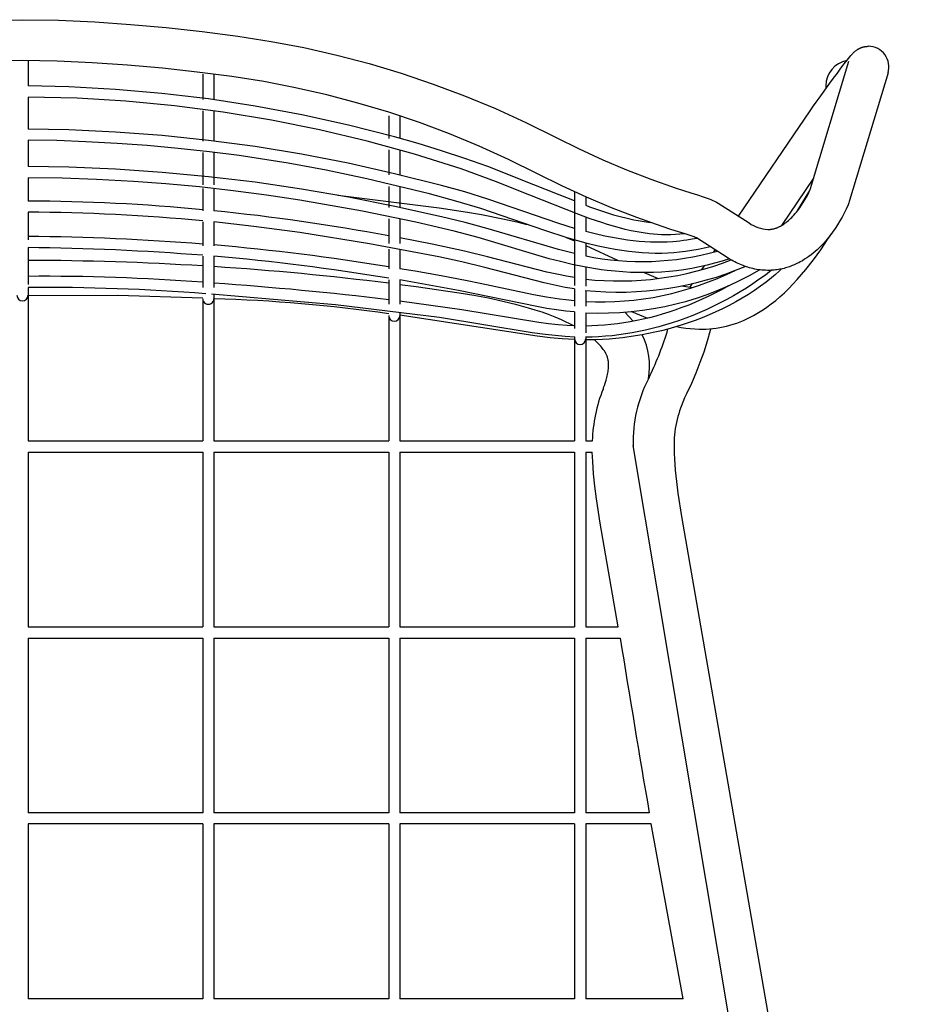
# Model space of a CAD drawing. Header units: centimetres. Extents: x 10400 to 15023, y -8038 to -5428.
# Tile 4 of 20: x 10632 to 10874, y -7524 to -7260. Entities that reach past the tile are written whole.
import ezdxf

# ---------------------------------------------------------------- set-up
doc = ezdxf.new("R2010")
doc.units = ezdxf.units.CM
doc.layers.add('CC-DIMENSION', color=251, linetype='Continuous')
doc.layers.add('Livello 1', color=250, linetype='Continuous')
doc.styles.add('Cassina', font='arial.ttf')
doc.dimstyles.new('ABACO custom interiors_ass', dxfattribs={"dimtxt": 3, "dimasz": 1, "dimexe": 1, "dimexo": 2, "dimgap": 0.5, "dimtad": 0, "dimdec": 1, "dimlfac": 0.1, "dimzin": 0, "dimdsep": 46, "dimtxsty": 'Cassina', "dimblk": 'NONE', "dimcen": 1, "dimclrd": 256, "dimclre": 256, "dimclrt": 7, "dimadec": 0, "dimazin": 0, "dimtfac": 1, "dimtdec": 1, "dimtofl": 0, "dimtmove": 1, "dimatfit": 2, "dimldrblk": 'OBLIQUE', "dimfxl": 1, "dimfxlon": 1, "dimtolj": 1, "dimtzin": 0, "dimarcsym": 1})

# ---------------------------------------------------------------- blocks, each defined once
blk = doc.blocks.new('*D116')
at = {"layer": 'CC-DIMENSION', "lineweight": -2, "transparency": 16777216}
for p, q in [((11050.31, -7259.64), (11090.31, -7259.64)), ((11070.31, -7259.64), (11070.31, -7374.8)), ((11070.31, -7740.54), (11070.31, -7625.38)), ((11050.31, -7740.54), (11090.31, -7740.54))]:
    blk.add_line(p, q, dxfattribs=at)
at = {"layer": 'Defpoints', "color": 0, "transparency": 16777216}
for p in [(10637.81, -7259.64), (11070.31, -7259.64), (10632.95, -7740.54)]:
    blk.add_point(p, dxfattribs=at)
at = {"layer": 'CC-DIMENSION', "color": 7, "transparency": 16777216, "char_height": 60, "attachment_point": 5, "rotation": 90, "style": 'Cassina'}
for s, insert in [("\\A1;[18.9'']", (11118.76, -7500.09)), ('\\A1;48.1', (11029.68, -7500.09))]:
    blk.add_mtext(s, dxfattribs=dict(at, insert=insert))
blk = doc.blocks.new('_None')
blk = doc.blocks.new('_Oblique')
at = {"color": 0, "linetype": 'ByBlock', "lineweight": -2}
blk.add_line((-0.5, -0.5), (0.5, 0.5), dxfattribs=at)
blk = doc.blocks.new('*D117')
at = {"layer": 'CC-DIMENSION', "lineweight": -2, "transparency": 16777216}
for p, q in [((10399.89, -7925.85), (10399.89, -7965.85)), ((10866.01, -7925.85), (10866.01, -7965.85)), ((10399.89, -7945.85), (10507.66, -7945.85)), ((10866.01, -7945.85), (10758.24, -7945.85))]:
    blk.add_line(p, q, dxfattribs=at)
at = {"layer": 'Defpoints', "color": 0, "transparency": 16777216}
for p in [(10399.89, -7272.42), (10866.01, -7272.32), (10866.01, -7945.85)]:
    blk.add_point(p, dxfattribs=at)
at = {"layer": 'CC-DIMENSION', "color": 7, "transparency": 16777216, "char_height": 60, "attachment_point": 5, "style": 'Cassina'}
for s, insert in [('\\A1;46.6', (10632.95, -7905.22)), ("\\A1;[18.4'']", (10632.95, -7994.3))]:
    blk.add_mtext(s, dxfattribs=dict(at, insert=insert))

msp = doc.modelspace()

# ---------------------------------------------------------------- linework, layer by layer
at = {"layer": 'Livello 1'}
for p, q in [((10623.22, -7259.72), (10632.95, -7259.56)), ((10632.95, -7259.56), (10642.68, -7259.72)), ((10642.68, -7259.72), (10652.37, -7260.17)), ((10652.37, -7260.17), (10662.02, -7260.83)), ((10662.02, -7260.83), (10671.64, -7261.67)), ((10671.64, -7261.67), (10681.27, -7262.7)), ((10681.27, -7262.7), (10690.89, -7263.98)), ((10690.89, -7263.98), (10699.8, -7265.38)), ((10699.8, -7265.38), (10708.66, -7267.08)), ((10708.66, -7267.08), (10717.46, -7269.09)), ((10856.26, -7268.64), (10856.41, -7268.48)), ((10856.41, -7268.48), (10856.51, -7268.38)), ((10856.51, -7268.38), (10856.6, -7268.29)), ((10856.6, -7268.29), (10856.7, -7268.2)), ((10856.7, -7268.2), (10856.8, -7268.11)), ((10856.8, -7268.11), (10856.92, -7268.01)), ((10856.92, -7268.01), (10857.04, -7267.92)), ((10857.04, -7267.92), (10857.17, -7267.82)), ((10857.17, -7267.82), (10857.31, -7267.72)), ((10857.31, -7267.72), (10857.46, -7267.62)), ((10857.46, -7267.62), (10857.63, -7267.51)), ((10857.63, -7267.51), (10857.72, -7267.46)), ((10857.72, -7267.46), (10857.8, -7267.41)), ((10857.8, -7267.41), (10857.89, -7267.36)), ((10857.89, -7267.36), (10857.98, -7267.32)), ((10857.98, -7267.32), (10858.07, -7267.27)), ((10858.07, -7267.27), (10858.16, -7267.23)), ((10858.16, -7267.23), (10858.25, -7267.19)), ((10858.25, -7267.19), (10858.34, -7267.15)), ((10858.34, -7267.15), (10858.44, -7267.11)), ((10858.44, -7267.11), (10858.53, -7267.08)), ((10858.53, -7267.08), (10858.62, -7267.04)), ((10858.62, -7267.04), (10858.72, -7267.01)), ((10858.72, -7267.01), (10858.82, -7266.98)), ((10858.82, -7266.98), (10858.91, -7266.95)), ((10858.91, -7266.95), (10859.01, -7266.92)), ((10859.01, -7266.92), (10859.1, -7266.89)), ((10859.1, -7266.89), (10859.2, -7266.87)), ((10859.2, -7266.87), (10859.3, -7266.85)), ((10859.3, -7266.85), (10859.4, -7266.83)), ((10859.4, -7266.83), (10859.49, -7266.81)), ((10859.49, -7266.81), (10859.59, -7266.79)), ((10859.59, -7266.79), (10859.69, -7266.78)), ((10859.69, -7266.78), (10859.79, -7266.76)), ((10859.79, -7266.76), (10859.89, -7266.75)), ((10859.89, -7266.75), (10859.99, -7266.74)), ((10859.99, -7266.74), (10860.09, -7266.73)), ((10860.09, -7266.73), (10860.19, -7266.73)), ((10860.19, -7266.73), (10860.29, -7266.72)), ((10860.29, -7266.72), (10860.39, -7266.72)), ((10860.39, -7266.72), (10860.49, -7266.72)), ((10632.95, -7270.56), (10623.57, -7270.71)), ((10642.32, -7270.71), (10632.95, -7270.56)), ((10634.45, -7270.56), (10634.45, -7277.35)), ((10651.73, -7271.15), (10642.32, -7270.71)), ((10661.16, -7271.8), (10651.73, -7271.15)), ((10717.46, -7269.09), (10726.19, -7271.38)), ((10844.91, -7304.99), (10855.23, -7270.71)), ((10853.97, -7271.45), (10854.77, -7270.42)), ((10854.77, -7270.42), (10855.46, -7269.55)), ((10855.46, -7269.55), (10855.79, -7269.16)), ((10855.79, -7269.16), (10856.1, -7268.8)), ((10856.1, -7268.8), (10856.26, -7268.64)), ((10670.59, -7272.62), (10661.16, -7271.8)), ((10679.97, -7273.63), (10670.59, -7272.62)), ((10689.29, -7274.86), (10679.97, -7273.63)), ((10726.19, -7271.38), (10734.83, -7273.98)), ((10852.13, -7273.91), (10853.09, -7272.63)), ((10853.09, -7272.63), (10853.97, -7271.45)), ((10681.45, -7274.19), (10681.45, -7281.05)), ((10684.45, -7274.19), (10684.45, -7281.05)), ((10697.85, -7276.2), (10689.29, -7274.86)), ((10706.36, -7277.84), (10697.85, -7276.2)), ((10734.83, -7273.98), (10743.38, -7276.86)), ((10850.12, -7276.65), (10851.13, -7275.26)), ((10851.13, -7275.26), (10852.13, -7273.91)), ((10865.76, -7273.88), (10855.44, -7308.17)), ((10645.46, -7277.6), (10634.45, -7277.35)), ((10657.96, -7278.3), (10645.46, -7277.6)), ((10670.47, -7279.38), (10657.96, -7278.3)), ((10714.81, -7279.76), (10706.36, -7277.84)), ((10743.38, -7276.86), (10751.83, -7280.03)), ((10847.24, -7280.62), (10850.12, -7276.65)), ((10634.45, -7280.35), (10634.45, -7288.97)), ((10647.62, -7280.69), (10634.45, -7280.35)), ((10660.76, -7281.48), (10647.62, -7280.69)), ((10673.88, -7282.73), (10660.76, -7281.48)), ((10683, -7280.86), (10670.47, -7279.38)), ((10695.56, -7282.77), (10683, -7280.86)), ((10723.19, -7281.97), (10714.81, -7279.76)), ((10751.83, -7280.03), (10760.16, -7283.48)), ((10846.43, -7281.75), (10847.24, -7280.62)), ((10686.94, -7284.43), (10673.88, -7282.73)), ((10681.45, -7284.08), (10681.45, -7292.22)), ((10684.45, -7284.08), (10684.45, -7292.22)), ((10708.05, -7285.1), (10695.56, -7282.77)), ((10731.49, -7284.46), (10723.19, -7281.97)), ((10760.16, -7283.48), (10768.38, -7287.21)), ((10825.51, -7312.39), (10844.8, -7284.07)), ((10844.8, -7284.07), (10845.73, -7282.73)), ((10845.73, -7282.73), (10846.43, -7281.75)), ((10699.93, -7286.59), (10686.94, -7284.43)), ((10712.84, -7289.2), (10699.93, -7286.59)), ((10720.6, -7287.88), (10708.05, -7285.1)), ((10731.45, -7285.41), (10731.45, -7291.47)), ((10739.7, -7287.22), (10731.49, -7284.46)), ((10734.45, -7285.41), (10734.45, -7291.47)), ((10645.45, -7289.18), (10634.45, -7288.97)), ((10657.94, -7289.78), (10645.45, -7289.18)), ((10725.66, -7292.25), (10712.84, -7289.2)), ((10733.05, -7291.08), (10720.6, -7287.88)), ((10747.81, -7290.27), (10739.7, -7287.22)), ((10768.38, -7287.21), (10776.46, -7291.22)), ((10634.45, -7291.97), (10634.45, -7299.05)), ((10642.23, -7292.08), (10634.45, -7291.97)), ((10650.01, -7292.36), (10642.23, -7292.08)), ((10670.48, -7290.74), (10657.94, -7289.78)), ((10682.98, -7292.04), (10670.48, -7290.74)), ((10695.55, -7293.69), (10682.98, -7292.04)), ((10738.36, -7295.75), (10725.66, -7292.25)), ((10739.37, -7292.88), (10733.05, -7291.08)), ((10755.82, -7293.59), (10747.81, -7290.27)), ((10776.46, -7291.22), (10782.7, -7294.32)), ((10658.38, -7292.81), (10650.01, -7292.36)), ((10666.47, -7293.4), (10658.38, -7292.81)), ((10674.87, -7294.17), (10666.47, -7293.4)), ((10683.25, -7295.09), (10674.87, -7294.17)), ((10708.02, -7295.71), (10695.55, -7293.69)), ((10731.45, -7294.58), (10731.45, -7301.3)), ((10734.45, -7294.58), (10734.45, -7301.3)), ((10745.66, -7294.8), (10739.37, -7292.88)), ((10751.9, -7296.85), (10745.66, -7294.8)), ((10763.7, -7297.17), (10755.82, -7293.59)), ((10782.7, -7294.32), (10789.02, -7297.23)), ((10681.45, -7295.24), (10681.45, -7303.95)), ((10691.21, -7296.11), (10683.25, -7295.09)), ((10684.45, -7295.24), (10684.45, -7303.95)), ((10704.4, -7298.12), (10691.21, -7296.11)), ((10720.55, -7298.16), (10708.02, -7295.71)), ((10750.93, -7299.69), (10738.36, -7295.75)), ((10758.09, -7299.05), (10751.9, -7296.85)), ((10771.47, -7301.02), (10763.7, -7297.17)), ((10789.02, -7297.23), (10795.44, -7299.94)), ((10645.45, -7299.23), (10634.45, -7299.05)), ((10657.98, -7299.77), (10645.45, -7299.23)), ((10670.51, -7300.62), (10657.98, -7299.77)), ((10714.65, -7300.02), (10704.4, -7298.12)), ((10725.53, -7302.32), (10714.65, -7300.02)), ((10733.05, -7300.97), (10720.55, -7298.16)), ((10760.21, -7303.07), (10750.93, -7299.69)), ((10770.52, -7303.95), (10758.09, -7299.05)), ((10795.44, -7299.94), (10801.94, -7302.45)), ((10634.45, -7302.05), (10634.45, -7308.32)), ((10643.64, -7302.18), (10634.45, -7302.05)), ((10652.83, -7302.51), (10643.64, -7302.18)), ((10662.8, -7303.06), (10652.83, -7302.51)), ((10683.01, -7301.78), (10670.51, -7300.62)), ((10695.55, -7303.28), (10683.01, -7301.78)), ((10742.4, -7306.37), (10725.53, -7302.32)), ((10745.67, -7304.14), (10733.05, -7300.97)), ((10778, -7304.27), (10771.47, -7301.02)), ((10801.94, -7302.45), (10808.5, -7304.76)), ((10845.75, -7302.21), (10837.09, -7314.92)), ((10671.51, -7303.71), (10662.8, -7303.06)), ((10680.55, -7304.55), (10671.51, -7303.71)), ((10689.58, -7305.55), (10680.55, -7304.55)), ((10681.45, -7304.96), (10681.45, -7310.95)), ((10684.45, -7304.96), (10684.45, -7310.95)), ((10698.58, -7306.73), (10689.58, -7305.55)), ((10708.04, -7305.12), (10695.55, -7303.28)), ((10720.6, -7307.3), (10708.04, -7305.12)), ((10731.45, -7304.39), (10731.45, -7310.05)), ((10734.45, -7304.39), (10734.45, -7310.05)), ((10751.92, -7305.89), (10745.67, -7304.14)), ((10769.39, -7306.73), (10760.21, -7303.07)), ((10773.93, -7305.33), (10770.52, -7303.95)), ((10777.33, -7306.7), (10773.93, -7305.33)), ((10784.64, -7307.31), (10778, -7304.27)), ((10808.5, -7304.76), (10810.74, -7305.49)), ((10810.74, -7305.49), (10812.74, -7306.12)), ((10841.52, -7310.82), (10844.73, -7305.51)), ((10844.67, -7305.59), (10844.81, -7305.26)), ((10844.81, -7305.26), (10844.91, -7304.99)), ((10707.56, -7308.08), (10698.58, -7306.73)), ((10724.41, -7311.08), (10707.56, -7308.08)), ((10717.81, -7306.79), (10745.03, -7310.14)), ((10733.11, -7309.77), (10720.6, -7307.3)), ((10749.53, -7308.32), (10742.4, -7306.37)), ((10758.12, -7307.8), (10751.92, -7305.89)), ((10777.23, -7314.36), (10758.12, -7307.8)), ((10782.56, -7311.94), (10769.39, -7306.73)), ((10781.45, -7308.31), (10777.33, -7306.7)), ((10781.45, -7305.86), (10781.45, -7331.02)), ((10784.45, -7307.22), (10784.45, -7309.44)), ((10791.36, -7310.15), (10784.64, -7307.31)), ((10812.74, -7306.12), (10814.5, -7306.68)), ((10814.5, -7306.68), (10816.05, -7307.18)), ((10816.05, -7307.18), (10816.58, -7307.34)), ((10816.58, -7307.34), (10817.1, -7307.52)), ((10817.1, -7307.52), (10817.61, -7307.71)), ((10817.61, -7307.71), (10818.12, -7307.92)), ((10818.12, -7307.92), (10818.63, -7308.15)), ((10818.63, -7308.15), (10819.12, -7308.39)), ((10842.97, -7308.74), (10843.42, -7308.01)), ((10843.42, -7308.01), (10843.84, -7307.26)), ((10843.84, -7307.26), (10844.24, -7306.49)), ((10844.24, -7306.49), (10844.48, -7306.01)), ((10844.48, -7306.01), (10844.67, -7305.59)), ((10855.44, -7308.17), (10855.34, -7308.47)), ((10745.7, -7312.53), (10733.11, -7309.77)), ((10745.03, -7310.14), (10752.64, -7311.3)), ((10756.28, -7310.36), (10749.53, -7308.32)), ((10773.47, -7316.27), (10756.28, -7310.36)), ((10798.17, -7312.78), (10791.36, -7310.15)), ((10819.12, -7308.39), (10819.61, -7308.65)), ((10819.61, -7308.65), (10820.09, -7308.92)), ((10820.09, -7308.92), (10828.39, -7314.23)), ((10841.15, -7311.29), (10841.49, -7310.86)), ((10841.49, -7310.86), (10842.01, -7310.17)), ((10842.01, -7310.17), (10842.5, -7309.46)), ((10842.5, -7309.46), (10842.97, -7308.74)), ((10854.52, -7310.47), (10854, -7311.56)), ((10855.01, -7309.36), (10854.52, -7310.47)), ((10855.13, -7309.07), (10855.01, -7309.36)), ((10855.24, -7308.77), (10855.13, -7309.07)), ((10855.34, -7308.47), (10855.24, -7308.77)), ((10634.45, -7311.32), (10634.45, -7318.79)), ((10738.77, -7314.04), (10724.41, -7311.08)), ((10731.45, -7313.11), (10731.45, -7319.73)), ((10734.45, -7313.11), (10734.45, -7319.73)), ((10751.98, -7314.08), (10745.7, -7312.53)), ((10752.64, -7311.3), (10756.46, -7311.95)), ((10756.46, -7311.95), (10762.16, -7313.07)), ((10762.16, -7313.07), (10765.95, -7313.92)), ((10785.64, -7313.07), (10782.56, -7311.94)), ((10784.45, -7312.64), (10784.45, -7316.51)), ((10788.75, -7314.13), (10785.64, -7313.07)), ((10805.05, -7315.2), (10798.17, -7312.78)), ((10838.95, -7313.57), (10839.27, -7313.29)), ((10839.27, -7313.29), (10839.57, -7313.01)), ((10839.57, -7313.01), (10839.86, -7312.73)), ((10839.86, -7312.73), (10840.14, -7312.43)), ((10840.14, -7312.43), (10840.42, -7312.13)), ((10840.42, -7312.13), (10840.79, -7311.72)), ((10840.79, -7311.72), (10841.15, -7311.29)), ((10853.44, -7312.63), (10852.84, -7313.69)), ((10854, -7311.56), (10853.44, -7312.63)), ((10681.45, -7313.96), (10681.45, -7320.36)), ((10684.45, -7313.96), (10684.45, -7320.36)), ((10695.16, -7315.14), (10684.45, -7313.96)), ((10707.59, -7316.79), (10695.16, -7315.14)), ((10749.05, -7316.43), (10738.77, -7314.04)), ((10758.22, -7315.78), (10751.98, -7314.08)), ((10777.16, -7321.4), (10758.22, -7315.78)), ((10765.95, -7313.92), (10768.63, -7314.6)), ((10781.45, -7315.67), (10777.23, -7314.36)), ((10790.32, -7314.63), (10788.75, -7314.13)), ((10791.91, -7315.1), (10790.32, -7314.63)), ((10793.5, -7315.54), (10791.91, -7315.1)), ((10795.09, -7315.94), (10793.5, -7315.54)), ((10796.7, -7316.3), (10795.09, -7315.94)), ((10807.38, -7315.96), (10805.05, -7315.2)), ((10809.42, -7316.61), (10807.38, -7315.96)), ((10833.41, -7315.98), (10833.55, -7315.98)), ((10833.55, -7315.98), (10833.68, -7315.97)), ((10833.68, -7315.97), (10833.82, -7315.97)), ((10833.82, -7315.97), (10833.95, -7315.96)), ((10833.95, -7315.96), (10834.08, -7315.95)), ((10834.08, -7315.95), (10834.22, -7315.93)), ((10834.22, -7315.93), (10834.35, -7315.91)), ((10834.35, -7315.91), (10834.48, -7315.89)), ((10834.48, -7315.89), (10834.62, -7315.87)), ((10834.62, -7315.87), (10834.77, -7315.84)), ((10834.77, -7315.84), (10834.91, -7315.81)), ((10834.91, -7315.81), (10835.05, -7315.77)), ((10835.05, -7315.77), (10835.2, -7315.74)), ((10835.2, -7315.74), (10835.34, -7315.69)), ((10835.34, -7315.69), (10835.49, -7315.65)), ((10835.49, -7315.65), (10835.64, -7315.6)), ((10835.64, -7315.6), (10835.78, -7315.54)), ((10835.78, -7315.54), (10835.93, -7315.49)), ((10835.93, -7315.49), (10836.08, -7315.42)), ((10836.08, -7315.42), (10836.24, -7315.36)), ((10836.24, -7315.36), (10836.39, -7315.29)), ((10836.39, -7315.29), (10836.54, -7315.21)), ((10836.54, -7315.21), (10836.7, -7315.13)), ((10836.7, -7315.13), (10836.86, -7315.05)), ((10836.86, -7315.05), (10837.15, -7314.89)), ((10837.15, -7314.89), (10837.44, -7314.71)), ((10837.44, -7314.71), (10837.73, -7314.51)), ((10837.73, -7314.51), (10838.03, -7314.3)), ((10838.03, -7314.3), (10838.34, -7314.08)), ((10838.34, -7314.08), (10838.64, -7313.83)), ((10838.64, -7313.83), (10838.95, -7313.57)), ((10851.54, -7315.73), (10850.84, -7316.72)), ((10852.21, -7314.72), (10851.54, -7315.73)), ((10852.84, -7313.69), (10852.21, -7314.72)), ((10726.28, -7319.83), (10707.59, -7316.79)), ((10743.15, -7319.94), (10734.45, -7318.26)), ((10755.54, -7318.14), (10749.05, -7316.43)), ((10774.65, -7323.83), (10755.54, -7318.14)), ((10779.48, -7318.21), (10773.47, -7316.27)), ((10779.15, -7318.11), (10781.45, -7319.03)), ((10782.32, -7319.04), (10779.48, -7318.21)), ((10787, -7317.16), (10784.45, -7316.51)), ((10789.57, -7317.75), (10787, -7317.16)), ((10791.1, -7318.06), (10789.57, -7317.75)), ((10792.63, -7318.35), (10791.1, -7318.06)), ((10794.17, -7318.61), (10792.63, -7318.35)), ((10795.71, -7318.83), (10794.17, -7318.61)), ((10798.32, -7316.62), (10796.7, -7316.3)), ((10799.94, -7316.89), (10798.32, -7316.62)), ((10801.57, -7317.11), (10799.94, -7316.89)), ((10802.67, -7317.22), (10801.57, -7317.11)), ((10803.76, -7317.31), (10802.67, -7317.22)), ((10804.86, -7317.37), (10803.76, -7317.31)), ((10806.09, -7317.4), (10804.86, -7317.37)), ((10807.33, -7317.39), (10806.09, -7317.4)), ((10808.57, -7317.34), (10807.33, -7317.39)), ((10809.8, -7317.25), (10808.57, -7317.34)), ((10811.16, -7317.16), (10809.42, -7316.61)), ((10811.03, -7317.12), (10809.8, -7317.25)), ((10812.56, -7317.62), (10811.16, -7317.16)), ((10813.04, -7318.62), (10811.65, -7318.85)), ((10813.6, -7317.98), (10812.56, -7317.62)), ((10814.43, -7318.36), (10813.04, -7318.62)), ((10813.9, -7318.09), (10813.6, -7317.98)), ((10814.19, -7318.22), (10813.9, -7318.09)), ((10814.23, -7318.23), (10814.19, -7318.22)), ((10814.27, -7318.25), (10814.23, -7318.23)), ((10822.46, -7323.49), (10814.24, -7318.24)), ((10847.65, -7321.45), (10849.52, -7318.7)), ((10849.35, -7318.62), (10848.56, -7319.54)), ((10850.11, -7317.68), (10849.35, -7318.62)), ((10850.84, -7316.72), (10850.11, -7317.68)), ((10634.45, -7320.84), (10634.45, -7330.8)), ((10744.94, -7323.37), (10726.28, -7319.83)), ((10731.45, -7321.31), (10731.45, -7326.52)), ((10734.45, -7321.31), (10734.45, -7326.52)), ((10751.82, -7321.79), (10743.15, -7319.94)), ((10779.3, -7321.94), (10777.16, -7321.4)), ((10785.18, -7319.8), (10782.32, -7319.04)), ((10784.45, -7319.61), (10784.45, -7323.07)), ((10784.45, -7320.31), (10793.03, -7324.27)), ((10787.84, -7320.44), (10785.18, -7319.8)), ((10790.52, -7321.01), (10787.84, -7320.44)), ((10792.35, -7321.35), (10790.52, -7321.01)), ((10794.18, -7321.64), (10792.35, -7321.35)), ((10797.24, -7319.02), (10795.71, -7318.83)), ((10798.78, -7319.18), (10797.24, -7319.02)), ((10800.32, -7319.29), (10798.78, -7319.18)), ((10801.86, -7319.37), (10800.32, -7319.29)), ((10803.37, -7319.41), (10801.86, -7319.37)), ((10804.88, -7319.41), (10803.37, -7319.41)), ((10806.39, -7319.36), (10804.88, -7319.41)), ((10807.9, -7319.27), (10806.39, -7319.36)), ((10808.84, -7319.19), (10807.9, -7319.27)), ((10809.78, -7319.09), (10808.84, -7319.19)), ((10810.71, -7318.98), (10809.78, -7319.09)), ((10811.65, -7318.85), (10810.71, -7318.98)), ((10814.66, -7321.37), (10812.98, -7321.67)), ((10816.32, -7321.02), (10814.66, -7321.37)), ((10817.97, -7320.63), (10816.32, -7321.02)), ((10845.69, -7324.13), (10847.65, -7321.45)), ((10846.69, -7321.41), (10846.16, -7321.89)), ((10847.17, -7320.96), (10846.69, -7321.41)), ((10847.65, -7320.5), (10847.17, -7320.96)), ((10848.11, -7320.02), (10847.65, -7320.5)), ((10848.56, -7319.54), (10848.11, -7320.02)), ((10681.45, -7323.15), (10681.45, -7331.58)), ((10684.45, -7323.15), (10684.45, -7331.58)), ((10751.16, -7324.72), (10744.94, -7323.37)), ((10758.07, -7323.29), (10751.82, -7321.79)), ((10773.99, -7327.44), (10758.07, -7323.29)), ((10777.65, -7324.63), (10774.65, -7323.83)), ((10781.45, -7322.45), (10779.3, -7321.94)), ((10796.02, -7321.9), (10794.18, -7321.64)), ((10797.87, -7322.1), (10796.02, -7321.9)), ((10799.63, -7322.25), (10797.87, -7322.1)), ((10801.4, -7322.36), (10799.63, -7322.25)), ((10803.16, -7322.41), (10801.4, -7322.36)), ((10804.93, -7322.41), (10803.16, -7322.41)), ((10806.53, -7322.36), (10804.93, -7322.41)), ((10808.12, -7322.26), (10806.53, -7322.36)), ((10809.71, -7322.12), (10808.12, -7322.26)), ((10811.3, -7321.93), (10809.71, -7322.12)), ((10812.98, -7321.67), (10811.3, -7321.93)), ((10818.95, -7322.02), (10819.31, -7321.48)), ((10823.12, -7323.9), (10821.13, -7324.52)), ((10822.88, -7323.76), (10822.46, -7323.49)), ((10823.3, -7324.01), (10822.88, -7323.76)), ((10823.73, -7324.26), (10823.3, -7324.01)), ((10843.32, -7324), (10842.72, -7324.37)), ((10843.91, -7323.62), (10843.32, -7324)), ((10844.49, -7323.21), (10843.91, -7323.62)), ((10845.05, -7322.79), (10844.49, -7323.21)), ((10845.61, -7322.35), (10845.05, -7322.79)), ((10846.16, -7321.89), (10845.61, -7322.35)), ((10738.54, -7327.21), (10734.45, -7326.52)), ((10757.34, -7326.2), (10751.16, -7324.72)), ((10773.31, -7330.36), (10757.34, -7326.2)), ((10780.83, -7325.39), (10777.65, -7324.63)), ((10783.99, -7326.04), (10780.83, -7325.39)), ((10787.12, -7326.58), (10783.99, -7326.04)), ((10784.45, -7326.13), (10784.45, -7331.18)), ((10788.69, -7326.8), (10787.12, -7326.58)), ((10812.96, -7326.44), (10810.83, -7326.79)), ((10815.08, -7326.03), (10812.96, -7326.44)), ((10817.11, -7325.58), (10815.08, -7326.03)), ((10815.72, -7326.75), (10816.41, -7325.74)), ((10819.13, -7325.07), (10817.11, -7325.58)), ((10821.13, -7324.52), (10819.13, -7325.07)), ((10824.15, -7324.49), (10823.73, -7324.26)), ((10824.58, -7324.72), (10824.15, -7324.49)), ((10825.02, -7324.93), (10824.58, -7324.72)), ((10825.45, -7325.14), (10825.02, -7324.93)), ((10825.88, -7325.33), (10825.45, -7325.14)), ((10826.32, -7325.52), (10825.88, -7325.33)), ((10826.76, -7325.69), (10826.32, -7325.52)), ((10827.2, -7325.85), (10826.76, -7325.69)), ((10827.65, -7326.01), (10827.2, -7325.85)), ((10828.09, -7326.15), (10827.65, -7326.01)), ((10828.54, -7326.28), (10828.09, -7326.15)), ((10828.99, -7326.4), (10828.54, -7326.28)), ((10829.44, -7326.51), (10828.99, -7326.4)), ((10829.92, -7326.62), (10829.44, -7326.51)), ((10830.41, -7326.71), (10829.92, -7326.62)), ((10830.89, -7326.79), (10830.41, -7326.71)), ((10836.26, -7326.75), (10835.89, -7326.81)), ((10836.64, -7326.68), (10836.26, -7326.75)), ((10837.15, -7326.58), (10836.5, -7327.17)), ((10837.03, -7326.61), (10836.64, -7326.68)), ((10837.41, -7326.52), (10837.03, -7326.61)), ((10837.79, -7326.43), (10837.41, -7326.52)), ((10838.16, -7326.33), (10837.79, -7326.43)), ((10838.54, -7326.22), (10838.16, -7326.33)), ((10838.91, -7326.1), (10838.54, -7326.22)), ((10839.28, -7325.98), (10838.91, -7326.1)), ((10839.64, -7325.84), (10839.28, -7325.98)), ((10840, -7325.7), (10839.64, -7325.84)), ((10840.36, -7325.56), (10840, -7325.7)), ((10840.72, -7325.4), (10840.36, -7325.56)), ((10841.07, -7325.24), (10840.72, -7325.4)), ((10841.42, -7325.07), (10841.07, -7325.24)), ((10841.77, -7324.9), (10841.42, -7325.07)), ((10842.11, -7324.72), (10841.77, -7324.9)), ((10842.72, -7324.37), (10842.11, -7324.72)), ((10842.52, -7328.1), (10843.64, -7326.75)), ((10843.64, -7326.75), (10845.69, -7324.13)), ((10745.54, -7328.46), (10738.54, -7327.21)), ((10752.54, -7329.8), (10745.54, -7328.46)), ((10777.09, -7328.12), (10773.99, -7327.44)), ((10779.26, -7328.55), (10777.09, -7328.12)), ((10781.45, -7328.92), (10779.26, -7328.55)), ((10790.26, -7327), (10788.69, -7326.8)), ((10792.33, -7327.22), (10790.26, -7327)), ((10794.4, -7327.39), (10792.33, -7327.22)), ((10796.48, -7327.51), (10794.4, -7327.39)), ((10798.56, -7327.57), (10796.48, -7327.51)), ((10800.64, -7327.58), (10798.56, -7327.57)), ((10800.19, -7327.58), (10803.97, -7329.15)), ((10802.72, -7327.53), (10800.64, -7327.58)), ((10804.8, -7327.43), (10802.72, -7327.53)), ((10806.88, -7327.27), (10804.8, -7327.43)), ((10808.86, -7327.06), (10806.88, -7327.27)), ((10810.83, -7326.79), (10808.86, -7327.06)), ((10831.38, -7326.85), (10830.89, -7326.79)), ((10832.76, -7328.23), (10831.04, -7329.47)), ((10831.86, -7326.9), (10831.38, -7326.85)), ((10832.35, -7326.94), (10831.86, -7326.9)), ((10832.83, -7326.96), (10832.35, -7326.94)), ((10834.46, -7326.95), (10832.76, -7328.23)), ((10833.32, -7326.98), (10832.83, -7326.96)), ((10834.38, -7328.99), (10832.94, -7330.13)), ((10833.69, -7326.97), (10833.32, -7326.98)), ((10834.06, -7326.97), (10833.69, -7326.97)), ((10834.42, -7326.95), (10834.06, -7326.97)), ((10835.45, -7328.09), (10834.38, -7328.99)), ((10834.79, -7326.93), (10834.42, -7326.95)), ((10835.16, -7326.89), (10834.79, -7326.93)), ((10835.53, -7326.85), (10835.16, -7326.89)), ((10836.5, -7327.17), (10835.45, -7328.09)), ((10835.89, -7326.81), (10835.53, -7326.85)), ((10840.17, -7330.7), (10841.36, -7329.41)), ((10841.36, -7329.41), (10842.52, -7328.1)), ((10634.45, -7331.59), (10634.45, -7333.67)), ((10731.45, -7329.56), (10731.45, -7336.02)), ((10734.45, -7329.56), (10734.45, -7336.02)), ((10750.22, -7332.4), (10734.45, -7329.56)), ((10738.83, -7331.4), (10734.45, -7330.82)), ((10750.38, -7333.07), (10738.83, -7331.4)), ((10756.06, -7330.51), (10752.54, -7329.8)), ((10770.43, -7333.51), (10756.06, -7330.51)), ((10776.48, -7331.06), (10773.31, -7330.36)), ((10778.95, -7331.54), (10776.48, -7331.06)), ((10781.45, -7331.96), (10778.95, -7331.54)), ((10781.45, -7331.96), (10781.45, -7336.58)), ((10810.29, -7331.14), (10813.11, -7331.62)), ((10812.46, -7331.54), (10813.16, -7330.51)), ((10822.85, -7331.12), (10821.11, -7332.09)), ((10827.68, -7331.72), (10825.95, -7332.78)), ((10829.37, -7330.61), (10827.68, -7331.72)), ((10831.04, -7329.47), (10829.37, -7330.61)), ((10831.47, -7331.23), (10829.85, -7332.36)), ((10832.94, -7330.13), (10831.47, -7331.23)), ((10837.88, -7332.98), (10839.04, -7331.86)), ((10839.04, -7331.86), (10840.17, -7330.7)), ((10658.61, -7333.71), (10634.44, -7333.8)), ((10634.45, -7333.8), (10634.45, -7372.85)), ((10681.45, -7334.45), (10658.61, -7333.71)), ((10681.45, -7334.6), (10681.45, -7372.85)), ((10717.18, -7336.28), (10683.8, -7333.36)), ((10684.45, -7333.41), (10684.45, -7334.6)), ((10684.45, -7334.6), (10684.45, -7372.85)), ((10771.29, -7336.73), (10750.22, -7332.4)), ((10754.33, -7333.75), (10750.38, -7333.07)), ((10758.27, -7334.49), (10754.33, -7333.75)), ((10762.12, -7335.32), (10758.27, -7334.49)), ((10773.92, -7334.14), (10770.43, -7333.51)), ((10777.39, -7334.68), (10773.92, -7334.14)), ((10779.13, -7334.9), (10777.39, -7334.68)), ((10784.45, -7332.35), (10784.45, -7336.58)), ((10817.57, -7333.91), (10815.76, -7334.75)), ((10819.35, -7333.02), (10817.57, -7333.91)), ((10821.11, -7332.09), (10819.35, -7333.02)), ((10824.21, -7333.8), (10822.44, -7334.79)), ((10825.95, -7332.78), (10824.21, -7333.8)), ((10826.51, -7334.48), (10824.8, -7335.47)), ((10828.2, -7333.45), (10826.51, -7334.48)), ((10829.85, -7332.36), (10828.2, -7333.45)), ((10835.55, -7335.04), (10836.69, -7334.06)), ((10836.69, -7334.06), (10837.88, -7332.98)), ((10745.15, -7339.69), (10717.18, -7336.28)), ((10751.17, -7337.54), (10734.45, -7335.25)), ((10765.95, -7336.25), (10762.12, -7335.32)), ((10769.06, -7337.11), (10765.95, -7336.25)), ((10770.88, -7337.66), (10769.06, -7337.11)), ((10773.95, -7337.19), (10771.29, -7336.73)), ((10776.63, -7337.6), (10773.95, -7337.19)), ((10781.45, -7335.14), (10779.13, -7334.9)), ((10810.31, -7337), (10808.46, -7337.66)), ((10812.14, -7336.29), (10810.31, -7337)), ((10813.96, -7335.54), (10812.14, -7336.29)), ((10815.76, -7334.75), (10813.96, -7335.54)), ((10818.83, -7336.63), (10817, -7337.48)), ((10820.64, -7335.73), (10818.83, -7336.63)), ((10821.26, -7337.31), (10819.46, -7338.15)), ((10822.44, -7334.79), (10820.64, -7335.73)), ((10823.04, -7336.41), (10821.26, -7337.31)), ((10824.8, -7335.47), (10823.04, -7336.41)), ((10832.3, -7337.46), (10833.17, -7336.86)), ((10833.17, -7336.86), (10834.37, -7335.97)), ((10834.37, -7335.97), (10835.55, -7335.04)), ((10731.45, -7339.13), (10731.45, -7339.16)), ((10731.45, -7339.2), (10731.45, -7372.85)), ((10734.45, -7338.27), (10734.45, -7339.16)), ((10771.36, -7344.65), (10734.45, -7339.05)), ((10734.45, -7339.16), (10734.45, -7372.85)), ((10770.02, -7343.74), (10745.15, -7339.69)), ((10771.85, -7340.97), (10751.17, -7337.54)), ((10772.69, -7338.25), (10770.88, -7337.66)), ((10774.48, -7338.88), (10772.69, -7338.25)), ((10776.24, -7339.56), (10774.48, -7338.88)), ((10777.97, -7340.3), (10776.24, -7339.56)), ((10779.14, -7337.92), (10776.63, -7337.6)), ((10781.45, -7338.16), (10779.14, -7337.92)), ((10781.45, -7338.16), (10781.45, -7342.6)), ((10784.45, -7338.37), (10784.45, -7343.79)), ((10794.98, -7338.22), (10797.22, -7340.66)), ((10796.72, -7338.06), (10801.1, -7339.82)), ((10801.6, -7339.7), (10799.89, -7340.11)), ((10803.33, -7339.25), (10801.6, -7339.7)), ((10805.05, -7338.76), (10803.33, -7339.25)), ((10806.76, -7338.23), (10805.05, -7338.76)), ((10808.46, -7337.66), (10806.76, -7338.23)), ((10811.35, -7339.81), (10809.44, -7340.5)), ((10813.25, -7339.08), (10811.35, -7339.81)), ((10815.14, -7338.3), (10813.25, -7339.08)), ((10815.78, -7339.71), (10813.92, -7340.42)), ((10817, -7337.48), (10815.14, -7338.3)), ((10817.63, -7338.95), (10815.78, -7339.71)), ((10819.46, -7338.15), (10817.63, -7338.95)), ((10827.81, -7340.01), (10828.71, -7339.57)), ((10828.71, -7339.57), (10829.6, -7339.11)), ((10829.6, -7339.11), (10830.51, -7338.58)), ((10830.51, -7338.58), (10831.41, -7338.04)), ((10831.41, -7338.04), (10832.3, -7337.46)), ((10774.43, -7341.31), (10771.85, -7340.97)), ((10777.02, -7341.59), (10774.43, -7341.31)), ((10779.43, -7341.79), (10777.02, -7341.59)), ((10781.24, -7341.88), (10777.97, -7340.3)), ((10781.45, -7341.89), (10779.43, -7341.79)), ((10786.1, -7341.91), (10784.45, -7341.94)), ((10787.75, -7341.84), (10786.1, -7341.91)), ((10789.5, -7341.72), (10787.75, -7341.84)), ((10791.24, -7341.55), (10789.5, -7341.72)), ((10792.98, -7341.35), (10791.24, -7341.55)), ((10794.71, -7341.1), (10792.98, -7341.35)), ((10796.44, -7340.81), (10794.71, -7341.1)), ((10798.17, -7340.48), (10796.44, -7340.81)), ((10799.89, -7340.11), (10798.17, -7340.48)), ((10802.33, -7342.61), (10800.55, -7343.04)), ((10804.12, -7342.14), (10802.33, -7342.61)), ((10805.91, -7341.63), (10804.12, -7342.14)), ((10807.68, -7341.08), (10805.91, -7341.63)), ((10808.33, -7342.24), (10806.52, -7342.75)), ((10809.44, -7340.5), (10807.68, -7341.08)), ((10810.14, -7341.7), (10808.33, -7342.24)), ((10808.88, -7342.08), (10810.14, -7342.31)), ((10812.03, -7341.08), (10810.14, -7341.7)), ((10810.14, -7342.31), (10811.41, -7342.5)), ((10811.41, -7342.5), (10814.98, -7342.76)), ((10813.92, -7340.42), (10812.03, -7341.08)), ((10817.74, -7342.69), (10818.66, -7342.6)), ((10818.21, -7342.65), (10818.04, -7342.88)), ((10818.66, -7342.6), (10819.58, -7342.49)), ((10819.58, -7342.49), (10820.49, -7342.34)), ((10820.49, -7342.34), (10821.39, -7342.17)), ((10821.39, -7342.17), (10822.29, -7341.97)), ((10822.29, -7341.97), (10823.22, -7341.72)), ((10823.22, -7341.72), (10824.15, -7341.45)), ((10824.15, -7341.45), (10825.06, -7341.14)), ((10825.06, -7341.14), (10825.96, -7340.81)), ((10825.96, -7340.81), (10826.89, -7340.43)), ((10826.89, -7340.43), (10827.81, -7340.01)), ((10773.55, -7344.23), (10770.02, -7343.74)), ((10774.85, -7345.08), (10771.36, -7344.65)), ((10777.1, -7344.61), (10773.55, -7344.23)), ((10778.14, -7345.4), (10774.85, -7345.08)), ((10778.88, -7344.76), (10777.1, -7344.61)), ((10781.54, -7344.9), (10778.88, -7344.76)), ((10781.45, -7344.89), (10781.45, -7345.41)), ((10786.15, -7344.91), (10784.37, -7344.94)), ((10784.45, -7344.94), (10784.45, -7345.41)), ((10787.92, -7344.83), (10786.15, -7344.91)), ((10789.74, -7344.71), (10787.92, -7344.83)), ((10791.56, -7344.54), (10789.74, -7344.71)), ((10792.54, -7345.29), (10790.76, -7345.45)), ((10793.37, -7344.32), (10791.56, -7344.54)), ((10794.32, -7345.1), (10792.54, -7345.29)), ((10795.17, -7344.06), (10793.37, -7344.32)), ((10796.09, -7344.88), (10794.32, -7345.1)), ((10796.97, -7343.76), (10795.17, -7344.06)), ((10797.85, -7344.61), (10796.09, -7344.88)), ((10798.77, -7343.42), (10796.97, -7343.76)), ((10799.6, -7344.31), (10797.85, -7344.61)), ((10800.55, -7343.04), (10798.77, -7343.42)), ((10801.34, -7343.97), (10799.6, -7344.31)), ((10803.08, -7343.6), (10801.34, -7343.97)), ((10804.8, -7343.19), (10803.08, -7343.6)), ((10806.52, -7342.75), (10804.8, -7343.19)), ((10814.98, -7342.76), (10815.9, -7342.77)), ((10815.9, -7342.77), (10816.82, -7342.74)), ((10816.82, -7342.74), (10817.74, -7342.69)), ((10817.96, -7343.13), (10817.11, -7346.05)), ((10818.09, -7342.78), (10817.96, -7343.13)), ((10779.8, -7345.51), (10778.14, -7345.4)), ((10781.46, -7345.6), (10779.8, -7345.51)), ((10781.45, -7345.6), (10781.45, -7372.85)), ((10785.42, -7345.67), (10784.42, -7345.67)), ((10784.45, -7345.67), (10784.45, -7372.85)), ((10787.2, -7345.63), (10785.42, -7345.67)), ((10787.02, -7345.82), (10786.84, -7345.64)), ((10787.46, -7346.25), (10787.02, -7345.82)), ((10788.98, -7345.56), (10787.2, -7345.63)), ((10787.83, -7346.63), (10787.46, -7346.25)), ((10788.19, -7347.02), (10787.83, -7346.63)), ((10788.51, -7347.38), (10788.19, -7347.02)), ((10788.81, -7347.75), (10788.51, -7347.38)), ((10788.99, -7347.98), (10788.81, -7347.75)), ((10790.76, -7345.45), (10788.98, -7345.56)), ((10817.11, -7346.05), (10816.18, -7348.93)), ((10789.16, -7348.21), (10788.99, -7347.98)), ((10789.32, -7348.44), (10789.16, -7348.21)), ((10789.46, -7348.65), (10789.32, -7348.44)), ((10789.6, -7348.86), (10789.46, -7348.65)), ((10789.73, -7349.08), (10789.6, -7348.86)), ((10789.84, -7349.29), (10789.73, -7349.08)), ((10789.94, -7349.49), (10789.84, -7349.29)), ((10790.04, -7349.7), (10789.94, -7349.49)), ((10790.12, -7349.89), (10790.04, -7349.7)), ((10790.2, -7350.08), (10790.12, -7349.89)), ((10790.27, -7350.27), (10790.2, -7350.08)), ((10790.33, -7350.46), (10790.27, -7350.27)), ((10790.38, -7350.66), (10790.33, -7350.46)), ((10816.18, -7348.93), (10815.16, -7351.79)), ((10790.43, -7350.86), (10790.38, -7350.66)), ((10790.48, -7351.05), (10790.43, -7350.86)), ((10790.51, -7351.25), (10790.48, -7351.05)), ((10790.54, -7351.45), (10790.51, -7351.25)), ((10790.57, -7351.66), (10790.54, -7351.45)), ((10790.59, -7351.92), (10790.57, -7351.66)), ((10790.57, -7353.41), (10790.59, -7353.09)), ((10790.61, -7352.19), (10790.59, -7351.92)), ((10790.59, -7353.09), (10790.61, -7352.78)), ((10790.61, -7352.46), (10790.61, -7352.19)), ((10790.61, -7352.78), (10790.61, -7352.46)), ((10815.16, -7351.79), (10814.05, -7354.61)), ((10789.93, -7356.54), (10790.13, -7355.8)), ((10790.13, -7355.8), (10790.24, -7355.37)), ((10790.24, -7355.37), (10790.33, -7354.95)), ((10790.33, -7354.95), (10790.42, -7354.52)), ((10790.42, -7354.52), (10790.48, -7354.15)), ((10790.48, -7354.15), (10790.53, -7353.78)), ((10790.53, -7353.78), (10790.57, -7353.41)), ((10814.05, -7354.61), (10812.86, -7357.4)), ((10789.27, -7358.5), (10789.49, -7357.89)), ((10789.49, -7357.89), (10789.7, -7357.27)), ((10789.7, -7357.27), (10789.93, -7356.54)), ((10812.86, -7357.4), (10811.57, -7360.15)), ((10811.57, -7360.15), (10811.05, -7361.27)), ((10810.11, -7363.57), (10809.7, -7364.74)), ((10810.56, -7362.41), (10810.11, -7363.57)), ((10811.05, -7361.27), (10810.56, -7362.41)), ((10809.23, -7366.29), (10809.03, -7367.08)), ((10809.45, -7365.51), (10809.23, -7366.29)), ((10809.7, -7364.74), (10809.45, -7365.51)), ((10808.68, -7368.71), (10808.54, -7369.54)), ((10808.84, -7367.89), (10808.68, -7368.71)), ((10809.03, -7367.08), (10808.84, -7367.89)), ((10808.34, -7371.2), (10808.28, -7372.04)), ((10808.43, -7370.37), (10808.34, -7371.2)), ((10808.54, -7369.54), (10808.43, -7370.37)), ((10634.45, -7372.85), (10681.45, -7372.85)), ((10684.45, -7372.85), (10731.45, -7372.85)), ((10734.45, -7372.85), (10781.45, -7372.85)), ((10784.45, -7372.85), (10786.23, -7372.85)), ((10797.2, -7374.11), (10797.2, -7374.46)), ((10846.36, -7667.78), (10797.2, -7374.11)), ((10808.21, -7373.88), (10808.2, -7374.8)), ((10808.23, -7372.96), (10808.21, -7373.88)), ((10808.28, -7372.04), (10808.23, -7372.96)), ((10634.45, -7375.85), (10634.45, -7422.85)), ((10634.45, -7375.85), (10681.45, -7375.85)), ((10681.45, -7375.85), (10681.45, -7422.85)), ((10684.45, -7375.85), (10684.45, -7422.85)), ((10684.45, -7375.85), (10731.45, -7375.85)), ((10731.45, -7375.85), (10731.45, -7422.85)), ((10734.45, -7375.85), (10734.45, -7422.85)), ((10734.45, -7375.85), (10781.45, -7375.85)), ((10781.45, -7375.85), (10781.45, -7422.85)), ((10784.45, -7375.85), (10784.45, -7422.85)), ((10784.45, -7375.85), (10786.22, -7375.85)), ((10786.32, -7378.33), (10786.22, -7375.85)), ((10808.2, -7374.8), (10808.23, -7376.24)), ((10808.23, -7376.24), (10808.3, -7377.68)), ((10786.58, -7381.67), (10786.32, -7378.33)), ((10808.3, -7377.68), (10808.53, -7380.66)), ((10786.93, -7385.02), (10786.58, -7381.67)), ((10808.53, -7380.66), (10808.86, -7383.78)), ((10787.35, -7388.37), (10786.93, -7385.02)), ((10808.86, -7383.78), (10809.25, -7386.89)), ((10809.25, -7386.89), (10810.19, -7393.15)), ((10788.34, -7394.94), (10787.35, -7388.37)), ((10793.22, -7422.85), (10788.34, -7394.94)), ((10810.19, -7393.15), (10839.71, -7563)), ((10634.45, -7422.85), (10681.45, -7422.85)), ((10684.45, -7422.85), (10731.45, -7422.85)), ((10734.45, -7422.85), (10781.45, -7422.85)), ((10784.45, -7422.85), (10793.22, -7422.85)), ((10634.45, -7425.85), (10634.45, -7472.85)), ((10634.45, -7425.85), (10681.45, -7425.85)), ((10681.45, -7425.85), (10681.45, -7472.85)), ((10684.45, -7425.85), (10684.45, -7472.85)), ((10684.45, -7425.85), (10731.45, -7425.85)), ((10731.45, -7425.85), (10731.45, -7472.85)), ((10734.45, -7425.85), (10734.45, -7472.85)), ((10734.45, -7425.85), (10781.45, -7425.85)), ((10781.45, -7425.85), (10781.45, -7472.85)), ((10784.45, -7425.85), (10784.45, -7472.85)), ((10784.45, -7425.85), (10793.72, -7425.85)), ((10681.45, -7472.85), (10634.45, -7472.85)), ((10731.45, -7472.85), (10684.45, -7472.85)), ((10781.45, -7472.85), (10734.45, -7472.85)), ((10801.52, -7472.85), (10784.45, -7472.85)), ((10634.45, -7475.85), (10634.45, -7522.85)), ((10681.45, -7475.85), (10634.45, -7475.85)), ((10681.45, -7475.85), (10681.45, -7522.85)), ((10684.45, -7475.85), (10684.45, -7522.85)), ((10731.45, -7475.85), (10684.45, -7475.85)), ((10731.45, -7475.85), (10731.45, -7522.85)), ((10734.45, -7475.85), (10734.45, -7522.85)), ((10781.45, -7475.85), (10734.45, -7475.85)), ((10781.45, -7475.85), (10781.45, -7522.85)), ((10784.45, -7475.85), (10784.45, -7522.85)), ((10802.06, -7475.85), (10784.45, -7475.85)), ((10810.67, -7522.85), (10802.06, -7475.85)), ((10681.45, -7522.85), (10634.45, -7522.85)), ((10731.45, -7522.85), (10684.45, -7522.85)), ((10781.45, -7522.85), (10734.45, -7522.85)), ((10810.67, -7522.85), (10784.45, -7522.85))]:
    msp.add_line(p, q, dxfattribs=at)
for centre, radius, start, end in [((10860.48, -7272.24), 5.53, 342.7753, 89.9698), ((10855.95, -7277.35), 6.92, 100.6234, 180), ((10855.95, -7277.35), 6.92, 180, 186.1323), ((10632.28, -7826.2), 517.88, 84.5527, 89.7607), ((10812.89, -7238.3), 76.62, 248.2059, 261.7236), ((10632.28, -7826.45), 515.13, 84.5225, 89.7585), ((10629.61, -7858.97), 550.76, 79.3441, 84.2854), ((10833.91, -7306.47), 9.52, 234.573, 267.0379), ((10626.59, -8034.44), 716.65, 85.60963, 89.37155), ((10741.45, -7247.24), 129.56, 326.5271, 327.3605), ((10626.58, -8034.49), 713.69, 85.59048, 89.36802), ((10631.08, -7937.03), 619.19, 80.67155, 85.05563), ((10630.92, -7938.39), 617.56, 80.6313, 85.02729), ((10799.47, -7249.89), 74.71, 258.4009, 285.7812), ((10632.94, -8115.72), 791.43, 86.48587, 89.89064), ((10632.58, -8121.17), 796.89, 82.87276, 86.26778), ((10793.4, -7246.19), 86.63, 263.9968, 293.0552), ((10793.43, -7246.63), 83.19, 263.8005, 291.2439), ((10639.33, -7877.93), 549.36, 85.6029, 90.5091), ((10788.38, -7253.76), 84.7, 267.336, 300.3782), ((10788.42, -7253.94), 81.52, 267.209, 296.3879), ((10639.29, -7881.4), 549.83, 85.5157, 90.5045), ((10619.78, -8257.38), 929.23, 83.09783, 86.00927), ((10632.95, -7333.67), 1.5, 180, 0), ((10682.95, -7334.6), 1.5, 179.9997, 0.0003), ((10671.61, -7756.8), 422.41, 81.8561, 88.2583), ((10732.95, -7339.16), 1.5, 180.0001, 359.9999), ((10783.2, -7352.63), 18.44, 349.0358, 26.8684), ((10730.67, -7320.45), 79.11, 333.834, 343.6385), ((10782.95, -7345.41), 1.5, 180, 360), ((10847.76, -7377.74), 51.24, 154.0662, 155.0618), ((10756.82, -7346.27), 34.68, 338.6072, 339.3455), ((10834.3, -7373.11), 37.11, 152.7832, 181.5453), ((10826.52, -7373.92), 40.31, 158.1547, 178.4749), ((15167.68, -6723.84), 4429.93, 189.11805, 189.73426)]:
    msp.add_arc(centre, radius, start, end, dxfattribs=at)

# ---------------------------------------------------------------- dimensions: what is measured, and where the dimension line sits
at = {"layer": 'CC-DIMENSION'}
dim = msp.add_linear_dim(base=(11070.31, -7259.64), p1=(10632.95, -7740.54), p2=(10637.81, -7259.64), angle=90, dimstyle='ABACO custom interiors_ass', override={"dimscale": 0, "dimpost": '\\X'}, dxfattribs=at)
dim.commit()
dim.dimension.update_dxf_attribs({"geometry": '*D116', "text_midpoint": (11070.31, -7500.09)})
dim = msp.add_linear_dim(base=(10866.01, -7945.85), p1=(10399.89, -7272.42), p2=(10866.01, -7272.32), dimstyle='ABACO custom interiors_ass', override={"dimscale": 0, "dimpost": '\\X'}, dxfattribs=at)
dim.commit()
dim.dimension.update_dxf_attribs({"geometry": '*D117', "text_midpoint": (10632.95, -7945.85)})

doc.saveas('drawing.dxf')
